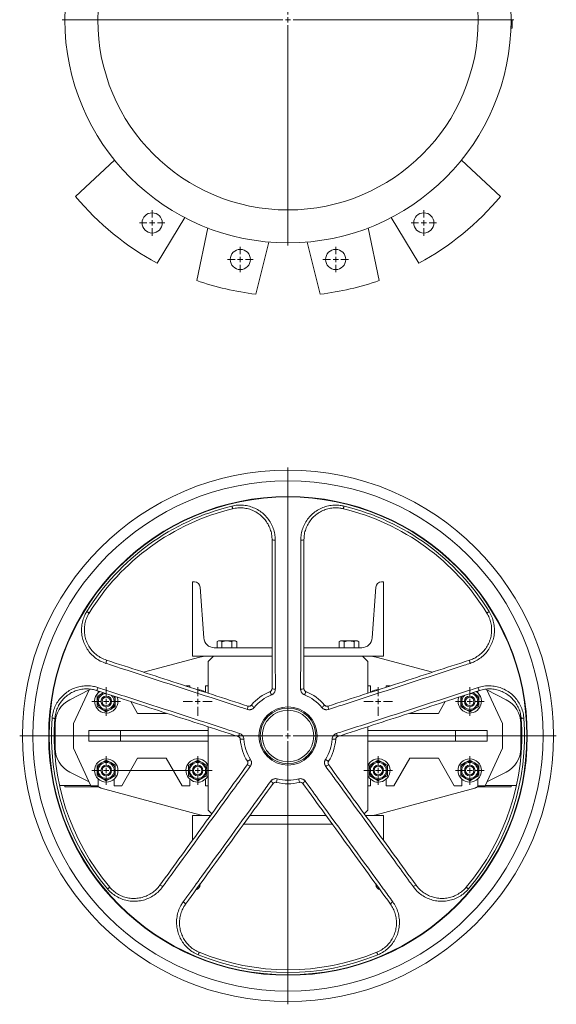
# Model space of a CAD drawing. Header units: millimetres. Extents: x -947 to 584, y -123 to 2117.
# Tile 1 of 4: x -947 to -442, y -123 to 803. Entities that reach past the tile are written whole.
import ezdxf

# ---------------------------------------------------------------- set-up
doc = ezdxf.new("R2010")
doc.units = ezdxf.units.MM

# ---------------------------------------------------------------- blocks, each defined once
blk = doc.blocks.new('SW_CENTERMARKSYMBOL_0')
at = {"color": 0, "linetype": 'Continuous', "lineweight": 0}
for p, q in [((0, 5), (0, 212.5)), ((-5, 0), (-212.5, 0)), ((0, 0), (-2.5, 0)), ((0, 0), (0, 2.5)), ((0, 0), (0, -2.5)), ((0, 0), (2.5, 0)), ((5, 0), (212.5, 0)), ((0, -5), (0, -212.5))]:
    blk.add_line(p, q, dxfattribs=at)
blk = doc.blocks.new('SW_CENTERMARKSYMBOL_7')
at = {"color": 0, "linetype": 'Continuous', "lineweight": 0}
for p, q in [((0, 5), (0, 12)), ((-5, 0), (-12, 0)), ((0, 0), (-2.5, 0)), ((0, 0), (0, 2.5)), ((0, 0), (0, -2.5)), ((0, 0), (2.5, 0)), ((5, 0), (12, 0)), ((0, -5), (0, -12))]:
    blk.add_line(p, q, dxfattribs=at)
blk = doc.blocks.new('SW_CENTERMARKSYMBOL_8')
at = {"color": 0, "linetype": 'Continuous', "lineweight": 0}
for p, q in [((0, 5), (0, 12)), ((-5, 0), (-12, 0)), ((0, 0), (-2.5, 0)), ((0, 0), (0, 2.5)), ((0, 0), (0, -2.5)), ((0, 0), (2.5, 0)), ((5, 0), (12, 0)), ((0, -5), (0, -12))]:
    blk.add_line(p, q, dxfattribs=at)
blk = doc.blocks.new('SW_CENTERMARKSYMBOL_9')
at = {"color": 0, "linetype": 'Continuous', "lineweight": 0}
for p, q in [((0, 5), (0, 12)), ((-5, 0), (-12, 0)), ((0, 0), (-2.5, 0)), ((0, 0), (0, 2.5)), ((0, 0), (0, -2.5)), ((0, 0), (2.5, 0)), ((5, 0), (12, 0)), ((0, -5), (0, -12))]:
    blk.add_line(p, q, dxfattribs=at)
blk = doc.blocks.new('SW_CENTERMARKSYMBOL_10')
at = {"color": 0, "linetype": 'Continuous', "lineweight": 0}
for p, q in [((0, 5), (0, 12)), ((-5, 0), (-12, 0)), ((0, 0), (-2.5, 0)), ((0, 0), (0, 2.5)), ((0, 0), (0, -2.5)), ((0, 0), (2.5, 0)), ((5, 0), (12, 0)), ((0, -5), (0, -12))]:
    blk.add_line(p, q, dxfattribs=at)
blk = doc.blocks.new('SW_CENTERMARKSYMBOL_20')
at = {"color": 0, "linetype": 'Continuous', "lineweight": 0}
for p, q in [((0, 5), (0, 252.5)), ((-5, 0), (-252.5, 0)), ((0, 0), (-2.5, 0)), ((0, 0), (0, 2.5)), ((0, 0), (0, -2.5)), ((0, 0), (2.5, 0)), ((5, 0), (252.5, 0)), ((0, -5), (0, -252.5))]:
    blk.add_line(p, q, dxfattribs=at)
blk = doc.blocks.new('SW_CENTERMARKSYMBOL_21')
at = {"color": 0, "linetype": 'Continuous', "lineweight": 0}
for p, q in [((0, 5), (0, 13.5)), ((-5, 0), (-13.5, 0)), ((0, 0), (-2.5, 0)), ((0, 0), (0, 2.5)), ((0, 0), (0, -2.5)), ((0, 0), (2.5, 0)), ((5, 0), (13.5, 0)), ((0, -5), (0, -13.5))]:
    blk.add_line(p, q, dxfattribs=at)
blk = doc.blocks.new('SW_CENTERMARKSYMBOL_22')
at = {"color": 0, "linetype": 'Continuous', "lineweight": 0}
for p, q in [((0, 5), (0, 13.5)), ((-5, 0), (-13.5, 0)), ((0, 0), (-2.5, 0)), ((0, 0), (0, 2.5)), ((0, 0), (0, -2.5)), ((0, 0), (2.5, 0)), ((5, 0), (13.5, 0)), ((0, -5), (0, -13.5))]:
    blk.add_line(p, q, dxfattribs=at)
blk = doc.blocks.new('SW_CENTERMARKSYMBOL_23')
at = {"color": 0, "linetype": 'Continuous', "lineweight": 0}
for p, q in [((0, 5), (0, 13.5)), ((-5, 0), (-13.5, 0)), ((0, 0), (-2.5, 0)), ((0, 0), (0, 2.5)), ((0, 0), (0, -2.5)), ((0, 0), (2.5, 0)), ((5, 0), (13.5, 0)), ((0, -5), (0, -13.5))]:
    blk.add_line(p, q, dxfattribs=at)
blk = doc.blocks.new('SW_CENTERMARKSYMBOL_24')
at = {"color": 0, "linetype": 'Continuous', "lineweight": 0}
for p, q in [((0, 5), (0, 13.5)), ((-5, 0), (-13.5, 0)), ((0, 0), (-2.5, 0)), ((0, 0), (0, 2.5)), ((0, 0), (0, -2.5)), ((0, 0), (2.5, 0)), ((5, 0), (13.5, 0)), ((0, -5), (0, -13.5))]:
    blk.add_line(p, q, dxfattribs=at)
blk = doc.blocks.new('SW_CENTERMARKSYMBOL_25')
at = {"color": 0, "linetype": 'Continuous', "lineweight": 0}
for p, q in [((0, 5), (0, 13.5)), ((-5, 0), (-13.5, 0)), ((0, 0), (-2.5, 0)), ((0, 0), (0, 2.5)), ((0, 0), (0, -2.5)), ((0, 0), (2.5, 0)), ((5, 0), (13.5, 0)), ((0, -5), (0, -13.5))]:
    blk.add_line(p, q, dxfattribs=at)
blk = doc.blocks.new('SW_CENTERMARKSYMBOL_26')
at = {"color": 0, "linetype": 'Continuous', "lineweight": 0}
for p, q in [((0, 5), (0, 13.5)), ((-5, 0), (-13.5, 0)), ((0, 0), (-2.5, 0)), ((0, 0), (0, 2.5)), ((0, 0), (0, -2.5)), ((0, 0), (2.5, 0)), ((5, 0), (13.5, 0)), ((0, -5), (0, -13.5))]:
    blk.add_line(p, q, dxfattribs=at)
blk = doc.blocks.new('SW_CENTERMARKSYMBOL_27')
at = {"color": 0, "linetype": 'Continuous', "lineweight": 0}
for p, q in [((0, 5), (0, 13.5)), ((86, 5), (86, 13.5)), ((-5, 0), (-13.5, 0)), ((0, 0), (-2.5, 0)), ((0, 0), (0, 2.5)), ((0, 0), (0, -2.5)), ((0, 0), (2.5, 0)), ((5, 0), (81, 0)), ((86, 0), (83.5, 0)), ((86, 0), (86, 2.5)), ((86, 0), (86, -2.5)), ((86, 0), (88.5, 0)), ((91, 0), (99.5, 0)), ((0, -5), (0, -13.5)), ((86, -5), (86, -13.5))]:
    blk.add_line(p, q, dxfattribs=at)

msp = doc.modelspace()

# ---------------------------------------------------------------- linework, layer by layer
at = {"color": 7, "linetype": 'Continuous', "lineweight": 15}
for p, q in [((-485.07, 797.31), (-484.07, 797.28)), ((-485, 801.31), (-484, 801.3)), ((-484.99, 803.31), (-483.99, 803.31)), ((-485.14, 795.31), (-484.14, 795.28)), ((-858.18, 671.15), (-894.81, 636.98)), ((-495.16, 636.98), (-531.8, 671.15)), ((-818.15, 574.34), (-791.97, 617.06)), ((-598.01, 617.06), (-571.83, 574.34)), ((-770.5, 607.37), (-780.89, 557.92)), ((-609.08, 557.92), (-619.47, 607.37)), ((-725.35, 545.1), (-713.01, 594.1)), ((-676.96, 594.1), (-664.62, 545.1)), ((-784.99, 204.45), (-784.99, 274.45)), ((-784.99, 274.45), (-783.12, 274.45)), ((-777.63, 269.33), (-774.3, 221.75)), ((-615.67, 221.75), (-612.35, 269.33)), ((-606.86, 274.45), (-604.99, 274.45)), ((-604.99, 274.45), (-604.99, 204.45)), ((-760.52, 218.85), (-761.73, 218.15)), ((-761.73, 218.15), (-761.73, 212.45)), ((-759.74, 218.85), (-760.52, 218.85)), ((-759.1, 218.85), (-759.74, 218.85)), ((-753.13, 218.85), (-759.1, 218.85)), ((-757.11, 218.15), (-757.11, 212.45)), ((-751.85, 218.85), (-753.13, 218.85)), ((-745.88, 218.85), (-751.85, 218.85)), ((-747.87, 218.15), (-747.87, 212.45)), ((-745.24, 218.85), (-745.88, 218.85)), ((-744.46, 218.85), (-745.24, 218.85)), ((-743.25, 218.15), (-744.46, 218.85)), ((-743.25, 218.15), (-743.25, 212.45)), ((-645.52, 218.85), (-646.73, 218.15)), ((-646.73, 218.15), (-646.73, 212.45)), ((-644.74, 218.85), (-645.52, 218.85)), ((-644.1, 218.85), (-644.74, 218.85)), ((-638.13, 218.85), (-644.1, 218.85)), ((-642.11, 218.15), (-642.11, 212.45)), ((-636.85, 218.85), (-638.13, 218.85)), ((-630.88, 218.85), (-636.85, 218.85)), ((-632.87, 218.15), (-632.87, 212.45)), ((-630.24, 218.85), (-630.88, 218.85)), ((-629.46, 218.85), (-630.24, 218.85)), ((-628.25, 218.15), (-629.46, 218.85)), ((-628.25, 218.15), (-628.25, 212.45)), ((-709.99, 204.45), (-784.99, 204.45)), ((-764.99, 204.45), (-769.99, 199.45)), ((-764.33, 212.45), (-709.99, 212.45)), ((-679.99, 212.45), (-625.65, 212.45)), ((-604.99, 204.45), (-679.99, 204.45)), ((-619.99, 199.45), (-624.99, 204.45)), ((-777.96, 203.6), (-830.95, 189.4)), ((-769.99, 199.45), (-769.99, 169.59)), ((-619.99, 169.59), (-619.99, 199.45)), ((-559.02, 189.4), (-612.02, 203.6)), ((-787.49, 176.45), (-791.1, 176.45)), ((-787.49, 175.27), (-787.49, 176.45)), ((-769.99, 176.45), (-772.49, 176.45)), ((-772.49, 176.45), (-772.49, 170.4)), ((-617.49, 176.45), (-619.99, 176.45)), ((-617.49, 170.4), (-617.49, 176.45)), ((-602.49, 176.45), (-602.49, 175.27)), ((-598.88, 176.45), (-602.49, 176.45)), ((-882.24, 172.7), (-900.34, 163.47)), ((-881.87, 173.47), (-896.99, 141.06)), ((-874.49, 166.85), (-870.24, 169.31)), ((-874.49, 161.95), (-874.49, 166.85)), ((-873.49, 169.99), (-873.49, 171.67)), ((-870.24, 169.31), (-868.79, 170.15)), ((-519.74, 169.31), (-521.19, 170.15)), ((-515.49, 166.85), (-519.74, 169.31)), ((-516.49, 171.67), (-516.49, 169.99)), ((-515.49, 161.95), (-515.49, 166.85)), ((-492.99, 141.06), (-508.11, 173.49)), ((-489.64, 163.47), (-507.74, 172.7)), ((-874.49, 157.04), (-874.49, 161.95)), ((-857.49, 166.47), (-857.49, 161.95)), ((-857.49, 161.95), (-857.49, 157.04)), ((-836.48, 150.45), (-843.01, 161.77)), ((-546.96, 161.77), (-553.5, 150.45)), ((-532.49, 166.47), (-532.49, 161.95)), ((-532.49, 161.95), (-532.49, 157.04)), ((-515.49, 157.04), (-515.49, 161.95)), ((-870.24, 154.59), (-874.49, 157.04)), ((-865.99, 152.13), (-870.24, 154.59)), ((-861.74, 154.59), (-865.99, 152.13)), ((-857.49, 157.04), (-861.74, 154.59)), ((-809.5, 150.45), (-836.48, 150.45)), ((-809.29, 150.81), (-809.5, 150.45)), ((-580.48, 150.45), (-580.69, 150.81)), ((-553.5, 150.45), (-580.48, 150.45)), ((-532.49, 157.04), (-528.24, 154.59)), ((-528.24, 154.59), (-523.99, 152.13)), ((-523.99, 152.13), (-519.74, 154.59)), ((-519.74, 154.59), (-515.49, 157.04)), ((-913.99, 141.2), (-913.99, 117.7)), ((-896.99, 141.06), (-896.99, 117.83)), ((-492.99, 117.83), (-492.99, 141.06)), ((-475.99, 117.7), (-475.99, 141.2)), ((-882.49, 124.45), (-882.49, 134.45)), ((-882.49, 134.45), (-852.49, 134.45)), ((-852.49, 134.45), (-852.49, 124.45)), ((-769.99, 134.45), (-852.49, 134.45)), ((-769.99, 138.04), (-769.99, 59.45)), ((-619.99, 59.45), (-619.99, 138.04)), ((-537.49, 134.45), (-619.99, 134.45)), ((-537.49, 124.45), (-537.49, 134.45)), ((-537.49, 134.45), (-507.49, 134.45)), ((-507.49, 134.45), (-507.49, 124.45)), ((-852.49, 124.45), (-882.49, 124.45)), ((-852.49, 124.45), (-769.99, 124.45)), ((-619.99, 124.45), (-537.49, 124.45)), ((-507.49, 124.45), (-537.49, 124.45)), ((-896.99, 117.83), (-880.49, 82.45)), ((-509.49, 82.45), (-492.99, 117.83)), ((-870.24, 104.31), (-874.49, 101.85)), ((-865.99, 106.76), (-870.24, 104.31)), ((-861.74, 104.31), (-865.99, 106.76)), ((-857.49, 101.85), (-861.74, 104.31)), ((-851.49, 82.45), (-836.48, 108.45)), ((-836.48, 108.45), (-809.5, 108.45)), ((-809.5, 108.45), (-794.49, 82.45)), ((-784.24, 104.31), (-788.49, 101.85)), ((-779.99, 106.76), (-784.24, 104.31)), ((-775.74, 104.31), (-779.99, 106.76)), ((-771.49, 101.85), (-775.74, 104.31)), ((-618.49, 101.85), (-614.24, 104.31)), ((-614.24, 104.31), (-609.99, 106.76)), ((-609.99, 106.76), (-605.74, 104.31)), ((-605.74, 104.31), (-601.49, 101.85)), ((-595.49, 82.45), (-580.48, 108.45)), ((-580.48, 108.45), (-553.5, 108.45)), ((-553.5, 108.45), (-538.49, 82.45)), ((-532.49, 101.85), (-528.24, 104.31)), ((-528.24, 104.31), (-523.99, 106.76)), ((-523.99, 106.76), (-519.74, 104.31)), ((-519.74, 104.31), (-515.49, 101.85)), ((-900.34, 95.42), (-882.24, 86.2)), ((-874.49, 101.85), (-874.49, 96.95)), ((-874.49, 96.95), (-874.49, 92.04)), ((-857.49, 96.95), (-857.49, 101.85)), ((-857.49, 92.04), (-857.49, 96.95)), ((-788.49, 101.85), (-788.49, 96.95)), ((-788.49, 96.95), (-788.49, 92.04)), ((-771.49, 96.95), (-771.49, 101.85)), ((-771.49, 92.04), (-771.49, 96.95)), ((-618.49, 96.95), (-618.49, 101.85)), ((-618.49, 92.04), (-618.49, 96.95)), ((-601.49, 101.85), (-601.49, 96.95)), ((-601.49, 96.95), (-601.49, 92.04)), ((-532.49, 96.95), (-532.49, 101.85)), ((-532.49, 92.04), (-532.49, 96.95)), ((-515.49, 101.85), (-515.49, 96.95)), ((-515.49, 96.95), (-515.49, 92.04)), ((-507.74, 86.2), (-489.64, 95.42)), ((-874.49, 92.04), (-870.24, 89.59)), ((-873.49, 82.45), (-873.49, 88.9)), ((-870.24, 89.59), (-865.99, 87.13)), ((-865.99, 87.13), (-861.74, 89.59)), ((-861.74, 89.59), (-857.49, 92.04)), ((-858.49, 88.9), (-858.49, 82.45)), ((-788.49, 92.04), (-784.24, 89.59)), ((-787.49, 82.45), (-787.49, 88.9)), ((-784.24, 89.59), (-779.99, 87.13)), ((-779.99, 87.13), (-775.74, 89.59)), ((-775.74, 89.59), (-771.49, 92.04)), ((-772.49, 88.9), (-772.49, 82.45)), ((-614.24, 89.59), (-618.49, 92.04)), ((-617.49, 82.45), (-617.49, 88.9)), ((-609.99, 87.13), (-614.24, 89.59)), ((-605.74, 89.59), (-609.99, 87.13)), ((-601.49, 92.04), (-605.74, 89.59)), ((-602.49, 88.9), (-602.49, 82.45)), ((-528.24, 89.59), (-532.49, 92.04)), ((-531.49, 82.45), (-531.49, 88.9)), ((-523.99, 87.13), (-528.24, 89.59)), ((-519.74, 89.59), (-523.99, 87.13)), ((-515.49, 92.04), (-519.74, 89.59)), ((-516.49, 88.9), (-516.49, 82.45)), ((-880.72, 82.95), (-910.02, 82.95)), ((-904.99, 82.95), (-904.99, 81.45)), ((-873.08, 81.45), (-904.99, 81.45)), ((-880.49, 82.45), (-873.49, 82.45)), ((-874.88, 82.45), (-872.34, 81.15)), ((-867.46, 79.28), (-777.96, 55.3)), ((-858.49, 82.45), (-851.49, 82.45)), ((-794.49, 82.45), (-787.49, 82.45)), ((-772.49, 82.45), (-769.99, 82.45)), ((-619.99, 82.45), (-617.49, 82.45)), ((-612.02, 55.3), (-522.52, 79.28)), ((-602.49, 82.45), (-595.49, 82.45)), ((-538.49, 82.45), (-531.49, 82.45)), ((-517.64, 81.15), (-515.1, 82.45)), ((-484.99, 81.45), (-516.9, 81.45)), ((-516.49, 82.45), (-509.49, 82.45)), ((-479.96, 82.95), (-509.25, 82.95)), ((-484.99, 81.45), (-484.99, 82.95)), ((-769.99, 59.45), (-766.74, 56.2)), ((-623.23, 56.2), (-619.99, 59.45)), ((-768.02, 54.45), (-784.99, 54.45)), ((-784.99, 54.45), (-784.99, 31.09)), ((-736.75, 46.45), (-653.23, 46.45)), ((-659.04, 54.45), (-730.94, 54.45)), ((-604.99, 54.45), (-621.96, 54.45)), ((-604.99, 31.09), (-604.99, 54.45)), ((-777.63, -10.44), (-777.58, -9.75)), ((-612.39, -9.75), (-612.35, -10.44))]:
    msp.add_line(p, q, dxfattribs=at)
at = {"color": 7, "linetype": 'Continuous', "lineweight": 15, "flags": 128}
for points in [[(-747.09, 343.19), (-747.1, 343.23), (-747.14, 343.37), (-747.19, 343.6), (-747.27, 343.9), (-747.36, 344.28), (-747.47, 344.72), (-747.58, 345.2), (-747.71, 345.7)], [(-642.88, 343.19), (-642.87, 343.23), (-642.84, 343.37), (-642.78, 343.6), (-642.71, 343.9), (-642.62, 344.28), (-642.51, 344.72), (-642.39, 345.2), (-642.27, 345.7)], [(-882.17, 245.05), (-882.21, 245.08), (-882.33, 245.15), (-882.53, 245.27), (-882.79, 245.44), (-883.12, 245.64), (-883.5, 245.88), (-883.92, 246.14), (-884.37, 246.41)], [(-507.81, 245.05), (-507.77, 245.08), (-507.65, 245.15), (-507.45, 245.27), (-507.18, 245.44), (-506.85, 245.64), (-506.47, 245.88), (-506.05, 246.14), (-505.61, 246.41)], [(-710.58, 168), (-710.82, 168.59), (-711.06, 169.18), (-711.28, 169.72), (-711.48, 170.21), (-711.64, 170.61), (-711.76, 170.91), (-711.84, 171.1), (-711.86, 171.16)], [(-679.39, 168), (-679.15, 168.59), (-678.92, 169.18), (-678.69, 169.72), (-678.5, 170.21), (-678.34, 170.61), (-678.21, 170.91), (-678.14, 171.1), (-678.11, 171.16)], [(-726.84, 156.19), (-727.33, 156.6), (-727.81, 157.01), (-728.26, 157.39), (-728.66, 157.73), (-728.99, 158), (-729.24, 158.21), (-729.4, 158.34), (-729.45, 158.39)], [(-663.14, 156.19), (-662.65, 156.6), (-662.17, 157.01), (-661.72, 157.39), (-661.32, 157.73), (-660.98, 158), (-660.73, 158.21), (-660.58, 158.34), (-660.53, 158.39)], [(-916.95, 146.14), (-916.43, 146.1), (-915.94, 146.06), (-915.49, 146.03), (-915.1, 146), (-914.79, 145.97), (-914.56, 145.96), (-914.42, 145.94), (-914.37, 145.94)], [(-475.61, 145.94), (-475.56, 145.94), (-475.42, 145.96), (-475.18, 145.97), (-474.87, 146), (-474.48, 146.03), (-474.04, 146.06), (-473.55, 146.1), (-473.02, 146.14)], [(-739.88, 126.29), (-739.81, 126.29), (-739.61, 126.31), (-739.28, 126.33), (-738.85, 126.36), (-738.33, 126.4), (-737.74, 126.44), (-737.11, 126.48), (-736.47, 126.53)], [(-653.5, 126.53), (-652.86, 126.48), (-652.24, 126.44), (-651.65, 126.4), (-651.13, 126.36), (-650.69, 126.33), (-650.37, 126.31), (-650.17, 126.29), (-650.1, 126.29)], [(-733.16, 105.62), (-733.1, 105.65), (-732.93, 105.76), (-732.66, 105.93), (-732.29, 106.16), (-731.84, 106.44), (-731.34, 106.75), (-730.81, 107.08), (-730.27, 107.42)], [(-659.71, 107.42), (-659.17, 107.08), (-658.63, 106.75), (-658.13, 106.44), (-657.69, 106.16), (-657.32, 105.93), (-657.04, 105.76), (-656.87, 105.65), (-656.82, 105.62)], [(-705.86, 85.78), (-705.84, 85.85), (-705.79, 86.04), (-705.71, 86.36), (-705.61, 86.78), (-705.48, 87.29), (-705.34, 87.86), (-705.19, 88.47), (-705.03, 89.09)], [(-684.12, 85.78), (-684.14, 85.85), (-684.18, 86.04), (-684.26, 86.36), (-684.37, 86.78), (-684.49, 87.29), (-684.64, 87.86), (-684.79, 88.47), (-684.94, 89.09)], [(-864.75, -14.52), (-864.35, -14.18), (-863.98, -13.86), (-863.63, -13.57), (-863.34, -13.32), (-863.1, -13.12), (-862.92, -12.97), (-862.81, -12.88), (-862.78, -12.85)], [(-527.2, -12.85), (-527.16, -12.88), (-527.05, -12.97), (-526.88, -13.12), (-526.64, -13.32), (-526.34, -13.57), (-526, -13.86), (-525.62, -14.18), (-525.22, -14.52)], [(-779.45, -76.5), (-779.25, -76.01), (-779.06, -75.56), (-778.89, -75.14), (-778.75, -74.78), (-778.63, -74.49), (-778.54, -74.28), (-778.49, -74.14), (-778.47, -74.1)], [(-610.53, -76.5), (-610.72, -76.01), (-610.91, -75.56), (-611.08, -75.14), (-611.23, -74.78), (-611.35, -74.49), (-611.44, -74.28), (-611.49, -74.14), (-611.51, -74.1)]]:
    msp.add_lwpolyline(points, dxfattribs=at)
at = {"color": 7, "linetype": 'Continuous', "lineweight": 15}
for centre, radius in [((-694.99, 803.32), 210), ((-694.99, 803.32), 179), ((-822.77, 612.08), 9.5), ((-567.21, 612.08), 9.5), ((-739.86, 577.74), 9.5), ((-650.12, 577.74), 9.5), ((-694.99, 129.45), 250), ((-694.99, 129.45), 240), ((-694.99, 129.45), 225.21), ((-694.99, 129.45), 224.8), ((-865.99, 161.95), 5), ((-523.99, 161.95), 5), ((-865.99, 161.95), 4), ((-523.99, 161.95), 4), ((-694.99, 129.45), 27.41), ((-694.99, 129.45), 26.25), ((-694.99, 129.45), 24.25), ((-865.99, 96.95), 11), ((-865.99, 96.95), 8.5), ((-865.99, 96.95), 7.5), ((-865.99, 96.95), 5), ((-779.99, 96.95), 8.5), ((-779.99, 96.95), 7.5), ((-779.99, 96.95), 5), ((-609.99, 96.95), 8.5), ((-609.99, 96.95), 7.5), ((-609.99, 96.95), 5), ((-523.99, 96.95), 11), ((-523.99, 96.95), 8.5), ((-523.99, 96.95), 7.5), ((-523.99, 96.95), 5), ((-865.99, 96.95), 4), ((-779.99, 96.95), 4), ((-609.99, 96.95), 4), ((-523.99, 96.95), 4)]:
    msp.add_circle(centre, radius, dxfattribs=at)
for centre, radius, start, end in [((-694.99, 803.32), 211, 357.81458, 358.36025), ((-694.99, 803.32), 211, 358.36025, 359.4516), ((-694.99, 803.32), 211, 359.4516, 359.99727), ((-694.99, 803.32), 260, 219.77477, 241.72523), ((-694.99, 803.32), 260, 298.27477, 320.22523), ((-694.99, 803.32), 260, 250.70686, 263.29314), ((-694.99, 803.32), 260, 276.70686, 289.29314), ((-694.99, 129.45), 222.59, 103.70023, 148.29977), ((-694.99, 129.45), 220, 103.70023, 148.29977), ((-694.99, 129.45), 220, 31.70023, 76.29977), ((-694.99, 129.45), 222.59, 31.70023, 76.29977), ((-707.71, 319.5), 5.91, 247.32614, 277.26222), ((-682.27, 319.5), 5.91, 262.73778, 292.67386), ((-783.12, 268.95), 5.5, 4, 90), ((-606.86, 268.95), 5.5, 90, 176), ((-764.33, 222.45), 10, 184, 270), ((-625.65, 222.45), 10, 270, 356), ((-771.49, 179.45), 25, 90, 105), ((-771.99, 201.45), 3, 90, 95.06117), ((-618.49, 179.45), 25, 75, 90), ((-617.99, 201.45), 3, 84.93883, 90), ((-871.8, 200.27), 5.91, 334.73859, 4.67332), ((-518.17, 200.27), 5.91, 175.32668, 205.26141), ((-865.99, 161.95), 11, 122.88782, 21.70827), ((-879.67, 176.08), 5.91, 319.32704, 349.26143), ((-865.99, 161.95), 8.5, 106.63423, 270), ((-865.99, 161.95), 8.5, 270, 37.35434), ((-779.99, 161.95), 11, 54.464, 90), ((-694.99, 129.45), 45, 112.02431, 139.97569), ((-694.99, 129.45), 41.59, 112.02431, 139.97569), ((-707.66, 179.79), 6.29, 248.31076, 277.15314), ((-682.31, 179.79), 6.29, 262.84686, 291.68924), ((-694.99, 129.45), 41.59, 40.02431, 67.97569), ((-694.99, 129.45), 45, 40.02431, 67.97569), ((-609.99, 161.95), 11, 90, 125.536), ((-523.99, 161.95), 11, 158.29173, 57.11218), ((-523.99, 161.95), 8.5, 141.74968, 270), ((-523.99, 161.95), 8.5, 270, 74.33306), ((-510.31, 176.08), 5.91, 190.73857, 220.67296), ((-888.99, 141.2), 25, 117, 180), ((-500.99, 141.2), 25, 0, 63), ((-738.95, 157.06), 6.29, 334.84701, 3.68896), ((-651.03, 157.06), 6.29, 176.31104, 205.15299), ((-694.99, 129.45), 222.59, 175.70023, 220.29977), ((-694.99, 129.45), 220, 175.70023, 220.29977), ((-694.99, 129.45), 220, 319.70023, 4.29977), ((-694.99, 129.45), 222.59, 319.70023, 4.29977), ((-746.78, 132.95), 6.29, 320.31088, 349.15308), ((-643.19, 132.95), 6.29, 190.84692, 219.68912), ((-694.99, 129.45), 45, 184.02431, 211.97569), ((-694.99, 129.45), 41.59, 184.02431, 211.97569), ((-694.99, 129.45), 41.59, 328.02431, 355.97569), ((-694.99, 129.45), 45, 328.02431, 355.97569), ((-888.99, 117.7), 25, 180, 243), ((-500.99, 117.7), 25, 297, 0), ((-779.99, 96.95), 11, 24.61998, 270), ((-734.83, 96.17), 6.29, 46.84685, 75.68916), ((-655.14, 96.17), 6.29, 104.31084, 133.15315), ((-609.99, 96.95), 11, 270, 155.38002), ((-779.99, 96.95), 11, 270, 335.38002), ((-714.32, 81.27), 6.29, 32.3108, 61.15307), ((-694.99, 129.45), 45, 256.02431, 283.97569), ((-694.99, 129.45), 41.59, 256.02431, 283.97569), ((-675.65, 81.27), 6.29, 118.84693, 147.6892), ((-609.99, 96.95), 11, 204.61998, 270), ((-865.99, 92.34), 13, 234.42015, 258.62307), ((-860.99, 103.43), 25, 243, 255), ((-528.99, 103.43), 25, 285, 297), ((-523.99, 92.34), 13, 281.37693, 305.57985), ((-771.49, 79.45), 25, 255, 270), ((-771.99, 57.45), 3, 264.93883, 270), ((-618.49, 79.45), 25, 270, 285), ((-617.99, 57.45), 3, 270, 275.06117), ((-816.99, -16.83), 5.91, 46.73868, 76.67342), ((-783.12, -10.05), 5.5, 286.58548, 356), ((-606.86, -10.05), 5.5, 184, 254.3129), ((-572.99, -16.83), 5.91, 103.32658, 133.26132), ((-796.4, -31.78), 5.91, 31.32594, 61.26251), ((-593.57, -31.78), 5.91, 118.73749, 148.67406), ((-694.99, 129.45), 220, 247.70023, 292.29977), ((-694.99, 129.45), 222.59, 247.70023, 292.29977)]:
    msp.add_arc(centre, radius, start, end, dxfattribs=at)
at = {"color": 8, "linetype": 'Continuous', "lineweight": 15}
for centre, start, end in [((-865.99, 161.95), 94.19063, 270), ((-865.99, 161.95), 270, 51.03864), ((-523.99, 161.95), 127.42304, 270), ((-523.99, 161.95), 270, 87.76488)]:
    msp.add_arc(centre, 7.5, start, end, dxfattribs=at)
at = {"color": 7, "linetype": 'Continuous', "lineweight": 15}
for points, knots in [([(-747.71, 345.7), (-745.89, 346.05), (-742.27, 346.75), (-736.72, 346.63), (-731.27, 345.64), (-726.06, 343.75), (-721.24, 341.01), (-716.94, 337.51), (-713.28, 333.32), (-710.35, 328.58), (-708.29, 323.39), (-707.14, 318.34), (-707.02, 315.06), (-706.96, 313.63)], [0, 0, 0, 0, 0.092184, 0.18437, 0.276567, 0.368766, 0.461263, 0.553764, 0.646919, 0.740077, 0.833971, 0.927867, 1, 1, 1, 1]), ([(-709.99, 314.04), (-710.04, 315.34), (-710.15, 318.33), (-711.19, 322.91), (-713.07, 327.63), (-715.74, 331.94), (-719.07, 335.75), (-722.99, 338.93), (-727.38, 341.42), (-732.12, 343.13), (-737.08, 344.03), (-742.14, 344.14), (-745.44, 343.5), (-747.09, 343.19)], [0, 0, 0, 0, 0.0721359, 0.1660356, 0.2599333, 0.3530958, 0.4462547, 0.5387567, 0.631255, 0.7234509, 0.8156441, 0.9078226, 1, 1, 1, 1]), ([(-683.01, 313.63), (-682.92, 315.5), (-682.73, 319.24), (-681.27, 324.69), (-678.95, 329.83), (-675.8, 334.5), (-671.89, 338.56), (-667.37, 341.91), (-662.35, 344.42), (-657, 346.06), (-651.46, 346.75), (-646.5, 346.59), (-643.48, 345.96), (-642.27, 345.7)], [0, 0, 0, 0, 0.094471, 0.188941, 0.283396, 0.377847, 0.471951, 0.566051, 0.659435, 0.752816, 0.845486, 0.938154, 1, 1, 1, 1]), ([(-642.88, 343.19), (-643.98, 343.42), (-646.71, 343.99), (-651.23, 344.15), (-656.25, 343.53), (-661.15, 342.04), (-665.7, 339.77), (-669.84, 336.72), (-673.39, 333.05), (-676.28, 328.79), (-678.38, 324.14), (-679.73, 319.17), (-679.9, 315.77), (-679.99, 314.04)], [0, 0, 0, 0, 0.061838, 0.153159, 0.247165, 0.339187, 0.433926, 0.526665, 0.622137, 0.715237, 0.811052, 0.904183, 1, 1, 1, 1]), ([(-709.99, 173.94), (-709.99, 197.3), (-709.99, 244), (-709.99, 290.69), (-709.99, 314.04)], [0, 0, 0, 0, 0.499999, 1, 1, 1, 1]), ([(-706.96, 313.63), (-706.96, 311.65), (-706.96, 301.74), (-706.95, 260.14), (-706.96, 215.43), (-706.89, 178.63), (-706.88, 173.55)], [0, 0, 0, 0, 0.042436, 0.212178, 0.891147, 1, 1, 1, 1]), ([(-683.09, 173.55), (-683.09, 175.53), (-683.07, 185.44), (-683.03, 227.06), (-683.02, 271.77), (-683.01, 308.55), (-683.01, 313.63)], [0, 0, 0, 0, 0.042436, 0.212178, 0.891147, 1, 1, 1, 1]), ([(-679.99, 314.04), (-679.99, 290.69), (-679.99, 244), (-679.99, 197.3), (-679.99, 173.94)], [0, 0, 0, 0, 0.5, 1, 1, 1, 1]), ([(-866.46, 197.75), (-868.21, 198.42), (-871.71, 199.75), (-876.44, 202.83), (-880.6, 206.62), (-884.08, 211.06), (-886.73, 216.03), (-888.52, 221.36), (-889.35, 226.92), (-889.27, 232.51), (-888.21, 237.99), (-886.52, 242.66), (-884.98, 245.34), (-884.37, 246.41)], [0, 0, 0, 0, 0.094471, 0.188941, 0.283395, 0.377847, 0.471951, 0.566052, 0.659435, 0.752816, 0.845486, 0.938154, 1, 1, 1, 1]), ([(-882.17, 245.05), (-882.72, 244.07), (-884.11, 241.66), (-885.66, 237.41), (-886.62, 232.44), (-886.72, 227.32), (-885.96, 222.29), (-884.35, 217.41), (-881.95, 212.91), (-878.79, 208.84), (-875.02, 205.41), (-870.71, 202.58), (-867.53, 201.37), (-865.91, 200.76)], [0, 0, 0, 0, 0.061838, 0.153159, 0.247165, 0.339187, 0.433926, 0.526665, 0.622137, 0.715237, 0.811052, 0.904183, 1, 1, 1, 1]), ([(-524.06, 200.76), (-522.84, 201.2), (-520.04, 202.23), (-516, 204.64), (-512.1, 207.89), (-508.82, 211.76), (-506.23, 216.1), (-504.41, 220.82), (-503.4, 225.75), (-503.23, 230.8), (-503.91, 235.79), (-505.38, 240.64), (-507, 243.58), (-507.81, 245.05)], [0, 0, 0, 0, 0.072136, 0.166036, 0.259933, 0.353096, 0.446255, 0.538757, 0.631255, 0.723451, 0.815644, 0.907822, 1, 1, 1, 1]), ([(-505.61, 246.41), (-504.72, 244.8), (-502.94, 241.57), (-501.33, 236.25), (-500.59, 230.76), (-500.77, 225.22), (-501.89, 219.8), (-503.89, 214.62), (-506.74, 209.85), (-510.35, 205.59), (-514.65, 202.03), (-519.09, 199.38), (-522.18, 198.24), (-523.52, 197.75)], [0, 0, 0, 0, 0.092184, 0.18437, 0.276567, 0.368766, 0.461263, 0.553764, 0.646919, 0.740077, 0.833971, 0.927866, 1, 1, 1, 1]), ([(-759.74, 218.85), (-759.9, 218.83), (-760.57, 218.74), (-761.23, 218.4), (-761.73, 218.15)], [0, 0, 0, 0, 0.241232, 1, 1, 1, 1]), ([(-757.11, 218.15), (-757.25, 218.23), (-757.9, 218.59), (-758.57, 218.74), (-759.1, 218.85)], [0, 0, 0, 0, 0.221716, 1, 1, 1, 1]), ([(-753.13, 218.85), (-753.72, 218.8), (-755.07, 218.69), (-756.38, 218.34), (-757.11, 218.15)], [0, 0, 0, 0, 0.440376, 1, 1, 1, 1]), ([(-747.87, 218.15), (-748.4, 218.29), (-749.71, 218.65), (-751.05, 218.77), (-751.85, 218.85)], [0, 0, 0, 0, 0.410469, 1, 1, 1, 1]), ([(-745.88, 218.85), (-746.04, 218.83), (-746.71, 218.74), (-747.37, 218.4), (-747.87, 218.15)], [0, 0, 0, 0, 0.241235, 1, 1, 1, 1]), ([(-743.25, 218.15), (-743.39, 218.23), (-744.04, 218.59), (-744.71, 218.74), (-745.24, 218.85)], [0, 0, 0, 0, 0.221713, 1, 1, 1, 1]), ([(-644.74, 218.85), (-644.9, 218.83), (-645.57, 218.74), (-646.23, 218.4), (-646.73, 218.15)], [0, 0, 0, 0, 0.241232, 1, 1, 1, 1]), ([(-642.11, 218.15), (-642.25, 218.23), (-642.9, 218.59), (-643.57, 218.74), (-644.1, 218.85)], [0, 0, 0, 0, 0.221716, 1, 1, 1, 1]), ([(-638.13, 218.85), (-638.72, 218.8), (-640.07, 218.69), (-641.38, 218.34), (-642.11, 218.15)], [0, 0, 0, 0, 0.440376, 1, 1, 1, 1]), ([(-632.87, 218.15), (-633.4, 218.29), (-634.71, 218.65), (-636.05, 218.77), (-636.85, 218.85)], [0, 0, 0, 0, 0.41047, 1, 1, 1, 1]), ([(-630.88, 218.85), (-631.04, 218.83), (-631.71, 218.74), (-632.37, 218.4), (-632.87, 218.15)], [0, 0, 0, 0, 0.241234, 1, 1, 1, 1]), ([(-628.25, 218.15), (-628.39, 218.23), (-629.04, 218.59), (-629.71, 218.74), (-630.24, 218.85)], [0, 0, 0, 0, 0.221713, 1, 1, 1, 1]), ([(-733.25, 154.39), (-735.14, 155), (-744.56, 158.08), (-784.13, 170.99), (-826.64, 184.81), (-861.62, 196.18), (-866.46, 197.75)], [0, 0, 0, 0, 0.042436, 0.212178, 0.891147, 1, 1, 1, 1]), ([(-865.91, 200.76), (-843.71, 193.54), (-799.3, 179.11), (-754.88, 164.68), (-732.67, 157.46)], [0, 0, 0, 0, 0.5, 1, 1, 1, 1]), ([(-657.3, 157.46), (-635.09, 164.68), (-590.67, 179.11), (-546.27, 193.54), (-524.06, 200.76)], [0, 0, 0, 0, 0.499999, 1, 1, 1, 1]), ([(-523.52, 197.75), (-525.4, 197.14), (-534.82, 194.08), (-574.39, 181.21), (-616.91, 167.4), (-651.89, 155.97), (-656.72, 154.39)], [0, 0, 0, 0, 0.042436, 0.212178, 0.891147, 1, 1, 1, 1]), ([(-916.95, 146.14), (-916.72, 147.97), (-916.26, 151.63), (-914.44, 156.88), (-911.81, 161.75), (-908.4, 166.12), (-904.31, 169.85), (-899.65, 172.87), (-894.54, 175.05), (-889.12, 176.37), (-883.55, 176.73), (-878.39, 176.26), (-875.23, 175.37), (-873.86, 174.98)], [0, 0, 0, 0, 0.0921845, 0.1843701, 0.2765667, 0.368766, 0.4612631, 0.5537639, 0.6469186, 0.7400769, 0.8339707, 0.9278663, 1, 1, 1, 1]), ([(-516.12, 174.98), (-514.31, 175.46), (-510.7, 176.44), (-505.06, 176.73), (-499.46, 176.12), (-494.04, 174.56), (-488.97, 172.1), (-484.39, 168.84), (-480.45, 164.84), (-477.23, 160.26), (-474.87, 155.2), (-473.49, 150.43), (-473.16, 147.36), (-473.02, 146.14)], [0, 0, 0, 0, 0.0944708, 0.1889406, 0.2833954, 0.3778467, 0.4719514, 0.5660515, 0.6594353, 0.7528156, 0.8454855, 0.9381539, 1, 1, 1, 1]), ([(-875.18, 172.22), (-876.43, 172.58), (-879.31, 173.39), (-883.99, 173.82), (-889.06, 173.49), (-893.99, 172.28), (-898.63, 170.29), (-902.87, 167.54), (-906.59, 164.15), (-909.69, 160.16), (-912.08, 155.72), (-913.74, 150.94), (-914.16, 147.61), (-914.37, 145.94)], [0, 0, 0, 0, 0.072136, 0.166036, 0.259933, 0.353096, 0.446255, 0.538757, 0.631255, 0.723451, 0.815644, 0.907823, 1, 1, 1, 1]), ([(-741.94, 128.93), (-764.15, 136.15), (-808.57, 150.58), (-852.98, 165.01), (-875.18, 172.22)], [0, 0, 0, 0, 0.499999, 1, 1, 1, 1]), ([(-873.86, 174.98), (-871.97, 174.36), (-862.55, 171.3), (-822.98, 158.46), (-780.46, 144.64), (-745.44, 133.33), (-740.61, 131.76)], [0, 0, 0, 0, 0.042436, 0.212178, 0.891147, 1, 1, 1, 1]), ([(-709.99, 173.94), (-710.02, 173.61), (-710.09, 172.93), (-710.61, 172.03), (-711.25, 171.45), (-711.71, 171.23), (-711.86, 171.16)], [0, 0, 0, 0, 0.2893642, 0.5761872, 0.8581888, 1, 1, 1, 1]), ([(-710.58, 168), (-710.31, 168.11), (-710.04, 168.25), (-709.53, 168.55), (-709.28, 168.72), (-708.83, 169.1), (-708.62, 169.3), (-708.22, 169.74), (-708.04, 169.97), (-707.71, 170.46), (-707.57, 170.72), (-707.32, 171.25), (-707.22, 171.53), (-706.96, 172.38), (-706.88, 172.96), (-706.88, 173.55)], [0, 0, 0, 0, 0.125, 0.125, 0.25, 0.25, 0.375, 0.375, 0.5, 0.5, 0.625, 0.625, 0.75, 0.75, 1, 1, 1, 1]), ([(-683.09, 173.55), (-683.1, 173.25), (-683.07, 172.96), (-682.99, 172.37), (-682.92, 172.08), (-682.76, 171.52), (-682.65, 171.25), (-682.4, 170.72), (-682.26, 170.46), (-681.93, 169.96), (-681.75, 169.73), (-681.36, 169.3), (-681.14, 169.09), (-680.45, 168.53), (-679.95, 168.23), (-679.39, 168)], [0, 0, 0, 0, 0.125, 0.125, 0.25, 0.25, 0.375, 0.375, 0.5, 0.5, 0.625, 0.625, 0.75, 0.75, 1, 1, 1, 1]), ([(-679.99, 173.94), (-679.98, 173.76), (-679.95, 173.25), (-679.64, 172.44), (-679.01, 171.63), (-678.41, 171.32), (-678.11, 171.16)], [0, 0, 0, 0, 0.158559, 0.442631, 0.722279, 1, 1, 1, 1]), ([(-649.37, 131.76), (-647.48, 132.37), (-638.05, 135.42), (-598.46, 148.24), (-555.94, 162.04), (-520.95, 173.41), (-516.12, 174.98)], [0, 0, 0, 0, 0.042436, 0.212178, 0.891147, 1, 1, 1, 1]), ([(-514.79, 172.22), (-537, 165.01), (-581.4, 150.58), (-625.82, 136.15), (-648.03, 128.93)], [0, 0, 0, 0, 0.5, 1, 1, 1, 1]), ([(-475.61, 145.94), (-475.73, 147.06), (-476.03, 149.83), (-477.27, 154.18), (-479.41, 158.76), (-482.34, 162.96), (-485.91, 166.59), (-490.09, 169.59), (-494.68, 171.82), (-499.62, 173.26), (-504.69, 173.82), (-509.84, 173.56), (-513.13, 172.67), (-514.79, 172.22)], [0, 0, 0, 0, 0.061838, 0.153159, 0.247165, 0.339187, 0.433926, 0.526665, 0.622137, 0.715237, 0.811052, 0.904183, 1, 1, 1, 1]), ([(-732.67, 157.46), (-732.49, 157.42), (-732, 157.28), (-731.13, 157.33), (-730.17, 157.68), (-729.69, 158.15), (-729.45, 158.39)], [0, 0, 0, 0, 0.158558, 0.44263, 0.722279, 1, 1, 1, 1]), ([(-657.3, 157.46), (-657.63, 157.39), (-658.29, 157.24), (-659.31, 157.46), (-660.06, 157.89), (-660.41, 158.26), (-660.53, 158.39)], [0, 0, 0, 0, 0.289363, 0.576187, 0.858188, 1, 1, 1, 1]), ([(-733.25, 154.39), (-732.97, 154.29), (-732.69, 154.22), (-732.11, 154.12), (-731.81, 154.09), (-731.22, 154.08), (-730.93, 154.1), (-730.35, 154.17), (-730.05, 154.23), (-729.49, 154.39), (-729.21, 154.48), (-728.67, 154.73), (-728.41, 154.87), (-727.66, 155.35), (-727.22, 155.74), (-726.84, 156.19)], [0, 0, 0, 0, 0.125, 0.125, 0.25, 0.25, 0.375, 0.375, 0.5, 0.5, 0.625, 0.625, 0.75, 0.75, 1, 1, 1, 1]), ([(-663.14, 156.19), (-662.95, 155.96), (-662.74, 155.75), (-662.29, 155.36), (-662.05, 155.18), (-661.56, 154.86), (-661.3, 154.72), (-660.76, 154.48), (-660.48, 154.38), (-659.91, 154.22), (-659.62, 154.17), (-659.04, 154.1), (-658.74, 154.08), (-657.86, 154.1), (-657.28, 154.2), (-656.72, 154.39)], [0, 0, 0, 0, 0.125, 0.125, 0.25, 0.25, 0.375, 0.375, 0.5, 0.5, 0.625, 0.625, 0.75, 0.75, 1, 1, 1, 1]), ([(-736.47, 126.53), (-736.5, 126.83), (-736.54, 127.12), (-736.67, 127.7), (-736.76, 127.99), (-736.97, 128.53), (-737.1, 128.8), (-737.39, 129.31), (-737.56, 129.56), (-737.93, 130.02), (-738.13, 130.23), (-738.56, 130.64), (-738.79, 130.82), (-739.52, 131.32), (-740.04, 131.58), (-740.61, 131.76)], [0, 0, 0, 0, 0.125, 0.125, 0.25, 0.25, 0.375, 0.375, 0.5, 0.5, 0.625, 0.625, 0.75, 0.75, 1, 1, 1, 1]), ([(-649.37, 131.76), (-649.65, 131.67), (-649.92, 131.56), (-650.45, 131.3), (-650.71, 131.15), (-651.19, 130.82), (-651.42, 130.63), (-651.85, 130.23), (-652.05, 130.01), (-652.42, 129.55), (-652.58, 129.31), (-652.88, 128.8), (-653.01, 128.53), (-653.33, 127.7), (-653.46, 127.12), (-653.5, 126.53)], [0, 0, 0, 0, 0.125, 0.125, 0.25, 0.25, 0.375, 0.375, 0.5, 0.5, 0.625, 0.625, 0.75, 0.75, 1, 1, 1, 1]), ([(-739.88, 126.29), (-739.9, 126.46), (-739.96, 126.96), (-740.32, 127.75), (-741.01, 128.53), (-741.63, 128.8), (-741.94, 128.93)], [0, 0, 0, 0, 0.141811, 0.423813, 0.710636, 1, 1, 1, 1]), ([(-648.03, 128.93), (-648.21, 128.86), (-648.69, 128.68), (-649.36, 128.14), (-649.93, 127.29), (-650.04, 126.62), (-650.1, 126.29)], [0, 0, 0, 0, 0.1585595, 0.4426306, 0.7222792, 1, 1, 1, 1]), ([(-815.62, -11.08), (-801.9, 7.81), (-774.46, 45.59), (-747, 83.37), (-733.28, 102.26)], [0, 0, 0, 0, 0.5, 1, 1, 1, 1]), ([(-733.16, 105.62), (-733.01, 105.32), (-732.71, 104.71), (-732.67, 103.69), (-732.9, 102.85), (-733.18, 102.42), (-733.28, 102.26)], [0, 0, 0, 0, 0.27772, 0.55737, 0.841441, 1, 1, 1, 1]), ([(-730.53, 100.76), (-730.36, 101), (-730.2, 101.25), (-729.93, 101.77), (-729.81, 102.04), (-729.61, 102.6), (-729.54, 102.88), (-729.43, 103.46), (-729.39, 103.75), (-729.37, 104.34), (-729.38, 104.64), (-729.44, 105.22), (-729.49, 105.51), (-729.72, 106.38), (-729.95, 106.92), (-730.27, 107.42)], [0, 0, 0, 0, 0.125, 0.125, 0.25, 0.25, 0.375, 0.375, 0.5, 0.5, 0.625, 0.625, 0.75, 0.75, 1, 1, 1, 1]), ([(-659.71, 107.42), (-659.87, 107.17), (-660, 106.91), (-660.24, 106.36), (-660.34, 106.08), (-660.48, 105.51), (-660.54, 105.22), (-660.6, 104.63), (-660.61, 104.33), (-660.58, 103.74), (-660.55, 103.45), (-660.44, 102.88), (-660.36, 102.59), (-660.07, 101.75), (-659.79, 101.24), (-659.44, 100.76)], [0, 0, 0, 0, 0.125, 0.125, 0.25, 0.25, 0.375, 0.375, 0.5, 0.5, 0.625, 0.625, 0.75, 0.75, 1, 1, 1, 1]), ([(-656.7, 102.26), (-656.87, 102.56), (-657.21, 103.14), (-657.32, 104.17), (-657.15, 105.02), (-656.9, 105.47), (-656.82, 105.62)], [0, 0, 0, 0, 0.289364, 0.576187, 0.858189, 1, 1, 1, 1]), ([(-656.7, 102.26), (-642.97, 83.37), (-615.52, 45.59), (-588.07, 7.81), (-574.35, -11.08)], [0, 0, 0, 0, 0.499999, 1, 1, 1, 1]), ([(-730.53, 100.76), (-731.7, 99.16), (-737.54, 91.15), (-762.04, 57.51), (-788.32, 21.34), (-809.95, -8.41), (-812.94, -12.52)], [0, 0, 0, 0, 0.042436, 0.212178, 0.891147, 1, 1, 1, 1]), ([(-577.04, -12.52), (-578.2, -10.92), (-584.03, -2.91), (-608.49, 30.75), (-634.76, 66.92), (-656.45, 96.65), (-659.44, 100.76)], [0, 0, 0, 0, 0.042436, 0.212178, 0.891147, 1, 1, 1, 1]), ([(-793.56, -26.6), (-792.4, -25), (-786.58, -16.98), (-762.13, 16.69), (-735.85, 52.85), (-714.27, 82.66), (-711.29, 86.78)], [0, 0, 0, 0, 0.042436, 0.212178, 0.891147, 1, 1, 1, 1]), ([(-709.01, 84.63), (-722.73, 65.74), (-750.19, 27.95), (-777.63, -9.82), (-791.35, -28.71)], [0, 0, 0, 0, 0.499999, 1, 1, 1, 1]), ([(-705.03, 89.09), (-705.32, 89.16), (-705.62, 89.21), (-706.21, 89.26), (-706.51, 89.27), (-707.09, 89.23), (-707.39, 89.2), (-707.96, 89.07), (-708.25, 88.99), (-708.8, 88.78), (-709.07, 88.66), (-709.58, 88.38), (-709.83, 88.21), (-710.53, 87.68), (-710.94, 87.26), (-711.29, 86.78)], [0, 0, 0, 0, 0.125, 0.125, 0.25, 0.25, 0.375, 0.375, 0.5, 0.5, 0.625, 0.625, 0.75, 0.75, 1, 1, 1, 1]), ([(-705.86, 85.78), (-706.02, 85.81), (-706.52, 85.91), (-707.39, 85.81), (-708.33, 85.39), (-708.78, 84.89), (-709.01, 84.63)], [0, 0, 0, 0, 0.141811, 0.423813, 0.710635, 1, 1, 1, 1]), ([(-678.69, 86.78), (-678.86, 87.02), (-679.05, 87.24), (-679.46, 87.67), (-679.69, 87.86), (-680.15, 88.22), (-680.4, 88.38), (-680.91, 88.66), (-681.18, 88.79), (-681.74, 88.99), (-682.02, 89.07), (-682.59, 89.2), (-682.89, 89.24), (-683.78, 89.29), (-684.36, 89.23), (-684.94, 89.09)], [0, 0, 0, 0, 0.125, 0.125, 0.25, 0.25, 0.375, 0.375, 0.5, 0.5, 0.625, 0.625, 0.75, 0.75, 1, 1, 1, 1]), ([(-684.12, 85.78), (-683.79, 85.83), (-683.12, 85.93), (-682.13, 85.64), (-681.41, 85.17), (-681.08, 84.77), (-680.97, 84.63)], [0, 0, 0, 0, 0.277721, 0.557369, 0.841441, 1, 1, 1, 1]), ([(-598.62, -28.71), (-612.34, -9.82), (-639.79, 27.95), (-667.24, 65.74), (-680.97, 84.63)], [0, 0, 0, 0, 0.5, 1, 1, 1, 1]), ([(-678.69, 86.78), (-677.53, 85.17), (-671.72, 77.14), (-647.29, 43.45), (-621.02, 7.27), (-599.4, -22.49), (-596.41, -26.6)], [0, 0, 0, 0, 0.042436, 0.212178, 0.891147, 1, 1, 1, 1]), ([(-812.94, -12.52), (-814.11, -13.98), (-816.46, -16.9), (-820.85, -20.45), (-825.74, -23.24), (-831.04, -25.17), (-836.59, -26.15), (-842.21, -26.21), (-847.75, -25.29), (-853.04, -23.47), (-857.93, -20.77), (-861.85, -17.72), (-863.92, -15.44), (-864.75, -14.52)], [0, 0, 0, 0, 0.094471, 0.188941, 0.283395, 0.377847, 0.471951, 0.566051, 0.659435, 0.752816, 0.845486, 0.938154, 1, 1, 1, 1]), ([(-862.78, -12.85), (-862.02, -13.68), (-860.15, -15.74), (-856.59, -18.53), (-852.16, -20.98), (-847.32, -22.66), (-842.3, -23.49), (-837.16, -23.46), (-832.14, -22.57), (-827.29, -20.83), (-822.86, -18.3), (-818.84, -15.07), (-816.71, -12.42), (-815.62, -11.08)], [0, 0, 0, 0, 0.061838, 0.153159, 0.247165, 0.339187, 0.433926, 0.526665, 0.622137, 0.715237, 0.811052, 0.904183, 1, 1, 1, 1]), ([(-525.22, -14.52), (-526.49, -15.87), (-529.01, -18.56), (-533.57, -21.73), (-538.56, -24.13), (-543.89, -25.67), (-549.39, -26.28), (-554.94, -25.98), (-560.35, -24.74), (-565.51, -22.62), (-570.23, -19.64), (-574.13, -16.23), (-576.16, -13.65), (-577.04, -12.52)], [0, 0, 0, 0, 0.0921844, 0.18437, 0.2765665, 0.368766, 0.4612631, 0.5537639, 0.6469185, 0.7400768, 0.8339706, 0.9278663, 1, 1, 1, 1]), ([(-574.35, -11.08), (-573.55, -12.1), (-571.7, -14.45), (-568.16, -17.54), (-563.87, -20.25), (-559.17, -22.17), (-554.24, -23.3), (-549.2, -23.56), (-544.19, -23), (-539.34, -21.6), (-534.8, -19.42), (-530.65, -16.52), (-528.35, -14.07), (-527.2, -12.85)], [0, 0, 0, 0, 0.072136, 0.166036, 0.259933, 0.353096, 0.446255, 0.538757, 0.631255, 0.723451, 0.815644, 0.907823, 1, 1, 1, 1]), ([(-779.45, -76.5), (-781.12, -75.71), (-784.46, -74.14), (-788.89, -70.79), (-792.71, -66.78), (-795.82, -62.19), (-798.1, -57.14), (-799.53, -51.78), (-800.02, -46.25), (-799.6, -40.68), (-798.23, -35.27), (-796.19, -30.52), (-794.36, -27.79), (-793.56, -26.6)], [0, 0, 0, 0, 0.0921845, 0.18437, 0.2765667, 0.3687662, 0.4612632, 0.553764, 0.6469187, 0.740077, 0.8339708, 0.9278664, 1, 1, 1, 1]), ([(-596.41, -26.6), (-595.39, -28.17), (-593.34, -31.3), (-591.32, -36.58), (-590.18, -42.09), (-589.98, -47.72), (-590.76, -53.3), (-592.45, -58.67), (-595.03, -63.65), (-598.39, -68.13), (-602.47, -71.94), (-606.58, -74.72), (-609.4, -75.99), (-610.53, -76.5)], [0, 0, 0, 0, 0.0944707, 0.1889405, 0.2833953, 0.3778467, 0.4719513, 0.5660516, 0.6594352, 0.7528154, 0.8454856, 0.9381539, 1, 1, 1, 1]), ([(-791.35, -28.71), (-792.08, -29.79), (-793.74, -32.27), (-795.59, -36.6), (-796.84, -41.51), (-797.22, -46.57), (-796.76, -51.61), (-795.46, -56.49), (-793.38, -61.08), (-790.55, -65.26), (-787.06, -68.9), (-783.03, -71.96), (-779.99, -73.39), (-778.47, -74.1)], [0, 0, 0, 0, 0.072136, 0.1660356, 0.2599331, 0.3530957, 0.4462547, 0.5387569, 0.631255, 0.7234509, 0.8156441, 0.9078226, 1, 1, 1, 1]), ([(-611.51, -74.1), (-610.48, -73.64), (-607.94, -72.49), (-604.19, -69.97), (-600.49, -66.52), (-597.4, -62.44), (-595.06, -57.92), (-593.5, -53.02), (-592.79, -47.97), (-592.95, -42.82), (-593.98, -37.83), (-595.82, -33.01), (-597.68, -30.16), (-598.62, -28.71)], [0, 0, 0, 0, 0.061838, 0.153159, 0.247165, 0.339187, 0.433926, 0.526665, 0.622137, 0.715237, 0.811052, 0.904183, 1, 1, 1, 1])]:
    msp.add_open_spline(points, degree=3, knots=knots, dxfattribs=at)

# ---------------------------------------------------------------- block references
at = {"color": 7, "linetype": 'Continuous', "lineweight": 0}
for name, p in [('SW_CENTERMARKSYMBOL_0', (-694.99, 803.32)), ('SW_CENTERMARKSYMBOL_9', (-822.77, 612.08)), ('SW_CENTERMARKSYMBOL_8', (-567.21, 612.08)), ('SW_CENTERMARKSYMBOL_10', (-739.86, 577.74)), ('SW_CENTERMARKSYMBOL_7', (-650.12, 577.74)), ('SW_CENTERMARKSYMBOL_20', (-694.99, 129.45)), ('SW_CENTERMARKSYMBOL_25', (-865.99, 161.95)), ('SW_CENTERMARKSYMBOL_24', (-779.99, 161.95)), ('SW_CENTERMARKSYMBOL_23', (-609.99, 161.95)), ('SW_CENTERMARKSYMBOL_22', (-523.99, 161.95)), ('SW_CENTERMARKSYMBOL_27', (-865.99, 96.95)), ('SW_CENTERMARKSYMBOL_26', (-609.99, 96.95)), ('SW_CENTERMARKSYMBOL_21', (-523.99, 96.95))]:
    msp.add_blockref(name, p, dxfattribs=at)

doc.saveas('drawing.dxf')
